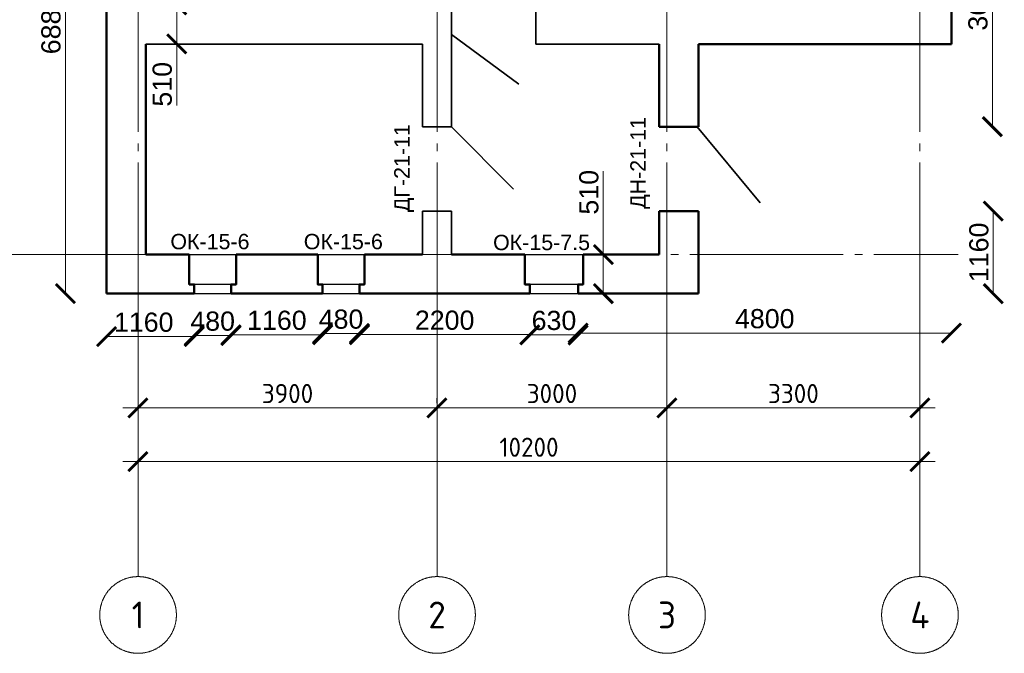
# Model space of a CAD drawing. Header units: millimetres. Extents: x -2096172177 to 2055029645, y -728784453 to 1899906214.
# Tile 69 of 109: x 3604328 to 3617173, y 1826846 to 1835108. Entities that reach past the tile are written whole.
import ezdxf
from ezdxf.enums import TextEntityAlignment as Align

# ---------------------------------------------------------------- set-up
doc = ezdxf.new("R2010")
doc.units = ezdxf.units.MM
doc.linetypes.add('DASHDOT_axis', pattern=[24, 20, -1.5, 1, -1.5])
for name, color, linetype, lineweight in [('Внутренние стены', 3, 'Continuous', 35), ('Двери', 20, 'Continuous', 25), ('Наружные стены', 1, 'Continuous', 50), ('Окна и двери', 4, 'Continuous', 25), ('Простенки и окна', 80, 'Continuous', 18), ('Размеры окон', 6, 'Continuous', 18), ('Толщины привязок', 130, 'Continuous', 18)]:
    doc.layers.add(name, color=color, linetype=linetype, lineweight=lineweight)
doc.styles.add('GOST-2.304_Type-B', font='GOST Common.ttf')
doc.styles.add('Аннотативный', font='arial.ttf')
doc.styles.add('стиль для стен', font='arial.ttf')
doc.dimstyles.new('SPDS_units-mm', dxfattribs={"dimtxt": 2.5, "dimasz": 2.5, "dimexe": 1.25, "dimexo": 0.625, "dimtad": 1, "dimdec": 0, "dimtxsty": 'GOST-2.304_Type-B', "dimblk": 'ARCHTICK', "dimcen": 2.5, "dimdle": 2, "dimaunit": 1, "dimadec": 1, "dimazin": 2, "dimtfac": 1, "dimtdec": 0, "dimtmove": 1, "dimatfit": 3, "dimfxl": 1, "dimtfill": 1, "dimlwd": -1, "dimlwe": -1, "dimarcsym": 0})
doc.dimstyles.new('Для размеров СТЕН', dxfattribs={"dimtxt": 2.5, "dimasz": 2.5, "dimexe": 1.25, "dimexo": 0.625, "dimtad": 1, "dimtxsty": 'стиль для стен', "dimblk": 'ARCHTICK', "dimcen": 2.5, "dimadec": 0, "dimazin": 0, "dimtfac": 1, "dimtmove": 0, "dimatfit": 3, "dimfxl": 1, "dimarcsym": 0})

# ---------------------------------------------------------------- blocks, each defined once
blk = doc.blocks.new('_ArchTick')
at = {"color": 0, "linetype": 'ByBlock', "const_width": 0.15}
blk.add_lwpolyline([(-0.5, -0.5), (0.5, 0.5)], dxfattribs=at)
blk = doc.blocks.new('*D401')
at = {"color": 0, "linetype": 'Continuous', "transparency": 16777216}
for p, q in [((1775200, 932030), (1775200, 932093)), ((1785400, 932030), (1785400, 932093)), ((1775000, 931968), (1785600, 931968))]:
    blk.add_line(p, q, dxfattribs=at)
at = {"layer": 'Defpoints', "color": 0, "linetype": 'DASHDOT_axis', "transparency": 16777216}
for p in [(1775200, 931968), (1785400, 931968), (1785400, 931968)]:
    blk.add_point(p, dxfattribs=at)
at = {"color": 0, "linetype": 'DASHDOT_axis', "transparency": 16777216, "xscale": 250, "yscale": 250, "zscale": 250, "rotation": 180}
blk.add_blockref('_ArchTick', (1775200, 931968), dxfattribs=at)
at = {"color": 0, "linetype": 'DASHDOT_axis', "transparency": 16777216, "xscale": 250, "yscale": 250, "zscale": 250}
blk.add_blockref('_ArchTick', (1785400, 931968), dxfattribs=at)
at = {"color": 0, "linetype": 'DASHDOT_axis', "transparency": 16777216, "insert": (1780300, 932155), "char_height": 250, "attachment_point": 5, "style": 'GOST-2.304_Type-B', "bg_fill": 3, "box_fill_scale": 1.1, "bg_fill_color": 256, "bg_fill_true_color": 13158600, "bg_fill_transparency": 0}
blk.add_mtext('10200', dxfattribs=at)
blk = doc.blocks.new('*D402')
at = {"color": 0, "linetype": 'Continuous', "transparency": 16777216}
for p, q in [((1775200, 932730), (1775200, 932793)), ((1779100, 932730), (1779100, 932793)), ((1779300, 932668), (1775000, 932668))]:
    blk.add_line(p, q, dxfattribs=at)
at = {"layer": 'Defpoints', "color": 0, "linetype": 'DASHDOT_axis', "transparency": 16777216}
for p in [(1775200, 932668), (1775200, 932668), (1779100, 932668)]:
    blk.add_point(p, dxfattribs=at)
at = {"color": 0, "linetype": 'DASHDOT_axis', "transparency": 16777216, "xscale": 250, "yscale": 250, "zscale": 250, "rotation": 180}
blk.add_blockref('_ArchTick', (1775200, 932668), dxfattribs=at)
at = {"color": 0, "linetype": 'DASHDOT_axis', "transparency": 16777216, "xscale": 250, "yscale": 250, "zscale": 250}
blk.add_blockref('_ArchTick', (1779100, 932668), dxfattribs=at)
at = {"color": 0, "linetype": 'DASHDOT_axis', "transparency": 16777216, "insert": (1777150, 932855), "char_height": 250, "attachment_point": 5, "style": 'GOST-2.304_Type-B', "bg_fill": 3, "box_fill_scale": 1.1, "bg_fill_color": 256, "bg_fill_true_color": 13158600, "bg_fill_transparency": 0}
blk.add_mtext('3900', dxfattribs=at)
blk = doc.blocks.new('*D403')
at = {"color": 0, "linetype": 'Continuous', "transparency": 16777216}
for p, q in [((1779100, 932730), (1779100, 932793)), ((1782100, 932730), (1782100, 932793)), ((1782300, 932668), (1778900, 932668))]:
    blk.add_line(p, q, dxfattribs=at)
at = {"layer": 'Defpoints', "color": 0, "linetype": 'DASHDOT_axis', "transparency": 16777216}
for p in [(1779100, 932668), (1779100, 932668), (1782100, 932668)]:
    blk.add_point(p, dxfattribs=at)
at = {"color": 0, "linetype": 'DASHDOT_axis', "transparency": 16777216, "xscale": 250, "yscale": 250, "zscale": 250, "rotation": 180}
blk.add_blockref('_ArchTick', (1779100, 932668), dxfattribs=at)
at = {"color": 0, "linetype": 'DASHDOT_axis', "transparency": 16777216, "xscale": 250, "yscale": 250, "zscale": 250}
blk.add_blockref('_ArchTick', (1782100, 932668), dxfattribs=at)
at = {"color": 0, "linetype": 'DASHDOT_axis', "transparency": 16777216, "insert": (1780600, 932855), "char_height": 250, "attachment_point": 5, "style": 'GOST-2.304_Type-B', "bg_fill": 3, "box_fill_scale": 1.1, "bg_fill_color": 256, "bg_fill_true_color": 13158600, "bg_fill_transparency": 0}
blk.add_mtext('3000', dxfattribs=at)
blk = doc.blocks.new('*D404')
at = {"color": 0, "linetype": 'Continuous', "transparency": 16777216}
for p, q in [((1782100, 932730), (1782100, 932793)), ((1785400, 932730), (1785400, 932793)), ((1785600, 932668), (1781900, 932668))]:
    blk.add_line(p, q, dxfattribs=at)
at = {"layer": 'Defpoints', "color": 0, "linetype": 'DASHDOT_axis', "transparency": 16777216}
for p in [(1782100, 932668), (1782100, 932668), (1785400, 932668)]:
    blk.add_point(p, dxfattribs=at)
at = {"color": 0, "linetype": 'DASHDOT_axis', "transparency": 16777216, "xscale": 250, "yscale": 250, "zscale": 250, "rotation": 180}
blk.add_blockref('_ArchTick', (1782100, 932668), dxfattribs=at)
at = {"color": 0, "linetype": 'DASHDOT_axis', "transparency": 16777216, "xscale": 250, "yscale": 250, "zscale": 250}
blk.add_blockref('_ArchTick', (1785400, 932668), dxfattribs=at)
at = {"color": 0, "linetype": 'DASHDOT_axis', "transparency": 16777216, "insert": (1783750, 932855), "char_height": 250, "attachment_point": 5, "style": 'GOST-2.304_Type-B', "bg_fill": 3, "box_fill_scale": 1.1, "bg_fill_color": 256, "bg_fill_true_color": 13158600, "bg_fill_transparency": 0}
blk.add_mtext('3300', dxfattribs=at)
blk = doc.blocks.new('*D405')
at = {"layer": 'Defpoints', "color": 0, "transparency": 16777216}
for p in [(1780311, 934158), (1780941, 934158), (1780941, 933619)]:
    blk.add_point(p, dxfattribs=at)
at = {"layer": 'Простенки и окна', "color": 0, "lineweight": -2, "transparency": 16777216}
blk.add_line((1780311, 933619), (1780941, 933619), dxfattribs=at)
at = {"layer": 'Простенки и окна', "color": 0, "lineweight": -2, "transparency": 16777216, "xscale": 250, "yscale": 250, "zscale": 250, "rotation": 180}
blk.add_blockref('_ArchTick', (1780311, 933619), dxfattribs=at)
at = {"layer": 'Простенки и окна', "color": 0, "lineweight": -2, "transparency": 16777216, "xscale": 250, "yscale": 250, "zscale": 250}
blk.add_blockref('_ArchTick', (1780941, 933619), dxfattribs=at)
at = {"layer": 'Простенки и окна', "color": 0, "transparency": 16777216, "insert": (1780626, 933807), "char_height": 250, "attachment_point": 5, "style": 'стиль для стен'}
blk.add_mtext('630', dxfattribs=at)
blk = doc.blocks.new('*D411')
at = {"layer": 'Defpoints', "color": 0, "transparency": 16777216}
for p in [(1775933, 934158), (1776413, 934158), (1776413, 933611)]:
    blk.add_point(p, dxfattribs=at)
at = {"layer": 'Простенки и окна', "color": 0, "lineweight": -2, "transparency": 16777216}
blk.add_line((1775933, 933611), (1776413, 933611), dxfattribs=at)
at = {"layer": 'Простенки и окна', "color": 0, "lineweight": -2, "transparency": 16777216, "xscale": 250, "yscale": 250, "zscale": 250, "rotation": 180}
blk.add_blockref('_ArchTick', (1775933, 933611), dxfattribs=at)
at = {"layer": 'Простенки и окна', "color": 0, "lineweight": -2, "transparency": 16777216, "xscale": 250, "yscale": 250, "zscale": 250}
blk.add_blockref('_ArchTick', (1776413, 933611), dxfattribs=at)
at = {"layer": 'Простенки и окна', "color": 0, "transparency": 16777216, "insert": (1776173, 933798), "char_height": 250, "attachment_point": 5, "style": 'стиль для стен'}
blk.add_mtext('480', dxfattribs=at)
blk = doc.blocks.new('*D412')
at = {"layer": 'Defpoints', "color": 0, "transparency": 16777216}
for p in [(1777608, 934158), (1778088, 934158), (1778088, 933637)]:
    blk.add_point(p, dxfattribs=at)
at = {"layer": 'Простенки и окна', "color": 0, "lineweight": -2, "transparency": 16777216}
blk.add_line((1777608, 933637), (1778088, 933637), dxfattribs=at)
at = {"layer": 'Простенки и окна', "color": 0, "lineweight": -2, "transparency": 16777216, "xscale": 250, "yscale": 250, "zscale": 250, "rotation": 180}
blk.add_blockref('_ArchTick', (1777608, 933637), dxfattribs=at)
at = {"layer": 'Простенки и окна', "color": 0, "lineweight": -2, "transparency": 16777216, "xscale": 250, "yscale": 250, "zscale": 250}
blk.add_blockref('_ArchTick', (1778088, 933637), dxfattribs=at)
at = {"layer": 'Простенки и окна', "color": 0, "transparency": 16777216, "insert": (1777848, 933824), "char_height": 250, "attachment_point": 5, "style": 'стиль для стен'}
blk.add_mtext('480', dxfattribs=at)
blk = doc.blocks.new('*D413')
at = {"layer": 'Defpoints', "color": 0, "transparency": 16777216}
for p in [(1774252, 941001), (1774252, 934158), (1774790, 934158)]:
    blk.add_point(p, dxfattribs=at)
at = {"layer": 'Простенки и окна', "color": 0, "lineweight": -2, "transparency": 16777216}
blk.add_line((1774252, 941001), (1774252, 934158), dxfattribs=at)
at = {"layer": 'Простенки и окна', "color": 0, "lineweight": -2, "transparency": 16777216, "xscale": 250, "yscale": 250, "zscale": 250}
for p, rotation in [((1774252, 941001), 90), ((1774252, 934158), 270)]:
    blk.add_blockref('_ArchTick', p, dxfattribs=dict(at, rotation=rotation))
at = {"layer": 'Простенки и окна', "color": 0, "transparency": 16777216, "insert": (1774065, 937668), "char_height": 250, "attachment_point": 5, "rotation": 90, "style": 'стиль для стен'}
blk.add_mtext('6880', dxfattribs=at)
blk = doc.blocks.new('*D422')
at = {"layer": 'Defpoints', "color": 0, "transparency": 16777216}
for p in [(1786349, 939617), (1782510, 936335), (1786345, 936335)]:
    blk.add_point(p, dxfattribs=at)
at = {"layer": 'Простенки и окна', "color": 0, "lineweight": -2, "transparency": 16777216}
blk.add_line((1786345, 939617), (1786345, 936335), dxfattribs=at)
at = {"layer": 'Простенки и окна', "color": 0, "lineweight": -2, "transparency": 16777216, "xscale": 250, "yscale": 250, "zscale": 250}
for p, rotation in [((1786345, 939617), 90), ((1786345, 936335), 270)]:
    blk.add_blockref('_ArchTick', p, dxfattribs=dict(at, rotation=rotation))
at = {"layer": 'Простенки и окна', "color": 0, "transparency": 16777216, "insert": (1786158, 937976), "char_height": 250, "attachment_point": 5, "rotation": 90, "style": 'стиль для стен'}
blk.add_mtext('3630', dxfattribs=at)
blk = doc.blocks.new('*D423')
at = {"layer": 'Defpoints', "color": 0, "transparency": 16777216}
for p in [(1782510, 935235), (1782510, 934158), (1786357, 934158)]:
    blk.add_point(p, dxfattribs=at)
at = {"layer": 'Простенки и окна', "color": 0, "lineweight": -2, "transparency": 16777216}
blk.add_line((1786357, 935235), (1786357, 934158), dxfattribs=at)
at = {"layer": 'Простенки и окна', "color": 0, "lineweight": -2, "transparency": 16777216, "xscale": 250, "yscale": 250, "zscale": 250}
for p, rotation in [((1786357, 935235), 90), ((1786357, 934158), 270)]:
    blk.add_blockref('_ArchTick', p, dxfattribs=dict(at, rotation=rotation))
at = {"layer": 'Простенки и окна', "color": 0, "transparency": 16777216, "insert": (1786170, 934696), "char_height": 250, "attachment_point": 5, "rotation": 90, "style": 'стиль для стен'}
blk.add_mtext('1160', dxfattribs=at)
blk = doc.blocks.new('*D426')
at = {"layer": 'Defpoints', "color": 0, "transparency": 16777216}
for p in [(1781006, 934668), (1781270, 934158), (1781270, 934158)]:
    blk.add_point(p, dxfattribs=at)
at = {"layer": 'Толщины привязок', "color": 0, "lineweight": -2, "transparency": 16777216}
for p, q in [((1781270, 934668), (1781270, 935755)), ((1781069, 934668), (1781395, 934668)), ((1781270, 934158), (1781270, 934668)), ((1781332, 934158), (1781395, 934158))]:
    blk.add_line(p, q, dxfattribs=at)
at = {"layer": 'Толщины привязок', "color": 0, "lineweight": -2, "transparency": 16777216, "xscale": 250, "yscale": 250, "zscale": 250}
for p, rotation in [((1781270, 934668), 90), ((1781270, 934158), 270)]:
    blk.add_blockref('_ArchTick', p, dxfattribs=dict(at, rotation=rotation))
at = {"layer": 'Толщины привязок', "color": 0, "transparency": 16777216, "insert": (1781082, 935480), "char_height": 250, "attachment_point": 5, "rotation": 90, "style": 'стиль для стен'}
blk.add_mtext('510', dxfattribs=at)
blk = doc.blocks.new('*D427')
at = {"layer": 'Defpoints', "color": 0, "transparency": 16777216}
for p in [(1775300, 937923), (1775300, 937413), (1775705, 937413)]:
    blk.add_point(p, dxfattribs=at)
at = {"layer": 'Толщины привязок', "color": 0, "lineweight": -2, "transparency": 16777216}
for p, q in [((1775363, 937923), (1775830, 937923)), ((1775705, 937923), (1775705, 937413)), ((1775363, 937413), (1775830, 937413)), ((1775705, 937413), (1775705, 936613))]:
    blk.add_line(p, q, dxfattribs=at)
at = {"layer": 'Толщины привязок', "color": 0, "lineweight": -2, "transparency": 16777216, "xscale": 250, "yscale": 250, "zscale": 250}
for p, rotation in [((1775705, 937923), 90), ((1775705, 937413), 270)]:
    blk.add_blockref('_ArchTick', p, dxfattribs=dict(at, rotation=rotation))
at = {"layer": 'Толщины привязок', "color": 0, "transparency": 16777216, "insert": (1775517, 936888), "char_height": 250, "attachment_point": 5, "rotation": 90, "style": 'стиль для стен'}
blk.add_mtext('510', dxfattribs=at)
blk = doc.blocks.new('*D436')
at = {"layer": 'Defpoints', "color": 0, "transparency": 16777216}
for p in [(1776413, 933622), (1777608, 933622), (1777608, 933622)]:
    blk.add_point(p, dxfattribs=at)
at = {"layer": 'Простенки и окна', "color": 0, "lineweight": -2, "transparency": 16777216}
blk.add_line((1776413, 933622), (1777608, 933622), dxfattribs=at)
at = {"layer": 'Простенки и окна', "color": 0, "lineweight": -2, "transparency": 16777216, "xscale": 250, "yscale": 250, "zscale": 250, "rotation": 180}
blk.add_blockref('_ArchTick', (1776413, 933622), dxfattribs=at)
at = {"layer": 'Простенки и окна', "color": 0, "lineweight": -2, "transparency": 16777216, "xscale": 250, "yscale": 250, "zscale": 250}
blk.add_blockref('_ArchTick', (1777608, 933622), dxfattribs=at)
at = {"layer": 'Простенки и окна', "color": 0, "transparency": 16777216, "insert": (1777011, 933809), "char_height": 250, "attachment_point": 5, "style": 'стиль для стен'}
blk.add_mtext('1160', dxfattribs=at)
blk = doc.blocks.new('*D437')
at = {"layer": 'Defpoints', "color": 0, "transparency": 16777216}
for p in [(1774790, 934158), (1774790, 933597), (1775933, 933613)]:
    blk.add_point(p, dxfattribs=at)
at = {"layer": 'Простенки и окна', "color": 0, "lineweight": -2, "transparency": 16777216}
blk.add_line((1775933, 933597), (1774790, 933597), dxfattribs=at)
at = {"layer": 'Простенки и окна', "color": 0, "lineweight": -2, "transparency": 16777216, "xscale": 250, "yscale": 250, "zscale": 250, "rotation": 180}
blk.add_blockref('_ArchTick', (1774790, 933597), dxfattribs=at)
at = {"layer": 'Простенки и окна', "color": 0, "lineweight": -2, "transparency": 16777216, "xscale": 250, "yscale": 250, "zscale": 250}
blk.add_blockref('_ArchTick', (1775933, 933597), dxfattribs=at)
at = {"layer": 'Простенки и окна', "color": 0, "transparency": 16777216, "insert": (1775274, 933784), "char_height": 250, "attachment_point": 5, "style": 'стиль для стен'}
blk.add_mtext('1160', dxfattribs=at)
blk = doc.blocks.new('*D438')
at = {"layer": 'Defpoints', "color": 0, "transparency": 16777216}
for p in [(1778088, 933639), (1780311, 933623), (1780311, 933623)]:
    blk.add_point(p, dxfattribs=at)
at = {"layer": 'Простенки и окна', "color": 0, "lineweight": -2, "transparency": 16777216}
blk.add_line((1778088, 933623), (1780311, 933623), dxfattribs=at)
at = {"layer": 'Простенки и окна', "color": 0, "lineweight": -2, "transparency": 16777216, "xscale": 250, "yscale": 250, "zscale": 250, "rotation": 180}
blk.add_blockref('_ArchTick', (1778088, 933623), dxfattribs=at)
at = {"layer": 'Простенки и окна', "color": 0, "lineweight": -2, "transparency": 16777216, "xscale": 250, "yscale": 250, "zscale": 250}
blk.add_blockref('_ArchTick', (1780311, 933623), dxfattribs=at)
at = {"layer": 'Простенки и окна', "color": 0, "transparency": 16777216, "insert": (1779200, 933810), "char_height": 250, "attachment_point": 5, "style": 'стиль для стен'}
blk.add_mtext('2200', dxfattribs=at)
blk = doc.blocks.new('*D439')
at = {"layer": 'Defpoints', "color": 0, "transparency": 16777216}
for p in [(1785810, 937413), (1780941, 933623), (1785810, 933643)]:
    blk.add_point(p, dxfattribs=at)
at = {"layer": 'Простенки и окна', "color": 0, "lineweight": -2, "transparency": 16777216}
blk.add_line((1780941, 933643), (1785810, 933643), dxfattribs=at)
at = {"layer": 'Простенки и окна', "color": 0, "lineweight": -2, "transparency": 16777216, "xscale": 250, "yscale": 250, "zscale": 250, "rotation": 180}
blk.add_blockref('_ArchTick', (1780941, 933643), dxfattribs=at)
at = {"layer": 'Простенки и окна', "color": 0, "lineweight": -2, "transparency": 16777216, "xscale": 250, "yscale": 250, "zscale": 250}
blk.add_blockref('_ArchTick', (1785810, 933643), dxfattribs=at)
at = {"layer": 'Простенки и окна', "color": 0, "transparency": 16777216, "insert": (1783376, 933830), "char_height": 250, "attachment_point": 5, "style": 'стиль для стен'}
blk.add_mtext('4800', dxfattribs=at)
blk = doc.blocks.new('Фасад (на основе 1 эт)')
at = {"linetype": 'DASHDOT_axis', "lineweight": 20, "ltscale": 100}
for p, q in [((1775200.484, 947867.654), (1775200.484, 934667.654)), ((1779100.484, 947867.654), (1779100.484, 934667.654)), ((1782100.484, 947867.654), (1782100.484, 934667.654)), ((1785400.484, 947867.654), (1785400.484, 934667.654))]:
    blk.add_line(p, q, dxfattribs=at)
at = {"linetype": 'DASHDOT_axis'}
for p, q in [((1775200.484, 934667.654), (1772000.484, 934667.654)), ((1775200.484, 934667.654), (1775200.484, 931467.654)), ((1779100.484, 934667.654), (1779100.484, 931467.654)), ((1782100.484, 934667.654), (1782100.484, 931467.654)), ((1785400.484, 934667.654), (1785400.484, 931467.654)), ((1785400.484, 934667.654), (1785900.484, 934667.654)), ((1775200.484, 931467.654), (1775200.484, 930467.654)), ((1779100.484, 931467.654), (1779100.484, 930467.654)), ((1782100.484, 931467.654), (1782100.484, 930467.654)), ((1785400.484, 931467.654), (1785400.484, 930467.654))]:
    blk.add_line(p, q, dxfattribs=at)
at = {"linetype": 'DASHDOT_axis', "lineweight": 15, "ltscale": 100}
blk.add_line((1775200.484, 934667.654), (1785400.484, 934667.654), dxfattribs=at)
at = {"linetype": 'DASHDOT_axis'}
for centre in [(1775200.484, 929967.654), (1779100.484, 929967.654), (1782100.484, 929967.654), (1785400.484, 929967.654)]:
    blk.add_circle(centre, 500, dxfattribs=at)
at = {"layer": 'Внутренние стены'}
for p, q in [((1779290.484, 937922.654), (1779290.484, 937412.654)), ((1780390.484, 937922.654), (1780390.484, 937412.654)), ((1779290.484, 937537.978), (1780167.557, 936889.321)), ((1775300.484, 937412.654), (1778910.484, 937412.654)), ((1778910.484, 937412.654), (1778910.484, 936335.15)), ((1779290.484, 937412.654), (1779290.484, 936335.154)), ((1780390.484, 937412.654), (1782000.484, 937412.654)), ((1779290.484, 936335.154), (1780097.023, 935521.067)), ((1778910.484, 935235.154), (1778910.484, 934667.654)), ((1779290.484, 935235.154), (1779290.484, 934667.654))]:
    blk.add_line(p, q, dxfattribs=at)
at = {"layer": 'Внутренние стены', "color": 1}
blk.add_line((1782495.579, 936335.154), (1783314.094, 935343.757), dxfattribs=at)
at = {"layer": 'Внутренние стены'}
for points in [[(1778910.484, 936335.15), (1779290.484, 936335.154)], [(1778910.484, 935235.154), (1779290.484, 935235.154)]]:
    blk.add_lwpolyline(points, dxfattribs=at)
at = {"layer": 'Наружные стены'}
for p, q in [((1774790.484, 934157.654), (1774790.484, 941000.793)), ((1785810.484, 939616.793), (1785810.484, 937412.654)), ((1775300.484, 934667.654), (1775300.484, 937412.654)), ((1782000.484, 937412.654), (1782000.484, 936335.154)), ((1785810.484, 937412.654), (1782510.484, 937412.654)), ((1782510.484, 937412.654), (1782510.484, 936335.154)), ((1782000.484, 935235.154), (1782000.484, 934667.654)), ((1782510.484, 935235.154), (1782510.484, 934157.654)), ((1775868.468, 934667.654), (1775300.484, 934667.654)), ((1775868.468, 934277.654), (1775868.468, 934667.654)), ((1776478.468, 934667.654), (1776478.468, 934277.654)), ((1777543.468, 934667.654), (1776478.468, 934667.654)), ((1778910.484, 934667.654), (1778153.468, 934667.654)), ((1780246.468, 934667.654), (1779290.484, 934667.654)), ((1782000.484, 934667.654), (1781006.468, 934667.654)), ((1775933.468, 934157.654), (1774790.484, 934157.654)), ((1777608.468, 934157.654), (1776413.468, 934157.654)), ((1780311.468, 934157.654), (1778088.468, 934157.654)), ((1782510.484, 934157.654), (1780941.468, 934157.654))]:
    blk.add_line(p, q, dxfattribs=at)
for points in [[(1782000.484, 936335.154), (1782510.484, 936335.154)], [(1782000.484, 935235.154), (1782510.484, 935235.154)], [(1775933.468, 934157.654), (1775933.468, 934277.654), (1775868.468, 934277.654), (1775868.468, 934667.654)], [(1776413.468, 934157.654), (1776413.468, 934277.654), (1776478.468, 934277.654), (1776478.468, 934667.654)], [(1777608.468, 934157.654), (1777608.468, 934277.654), (1777543.468, 934277.654), (1777543.468, 934667.654)], [(1778088.468, 934157.654), (1778088.468, 934277.654), (1778153.468, 934277.654), (1778153.468, 934667.654)], [(1780311.468, 934157.654), (1780311.468, 934277.654), (1780246.468, 934277.654), (1780246.468, 934667.654)], [(1780941.468, 934157.654), (1780941.468, 934277.654), (1781006.468, 934277.654), (1781006.468, 934667.654)]]:
    blk.add_lwpolyline(points, dxfattribs=at)
at = {"layer": 'Окна и двери'}
for p, q in [((1775868.468, 934667.654), (1776478.468, 934667.654)), ((1777543.468, 934277.654), (1777543.468, 934667.654)), ((1777543.468, 934667.654), (1778153.468, 934667.654)), ((1778153.468, 934667.654), (1778153.468, 934277.654)), ((1780246.468, 934277.654), (1780246.468, 934667.654)), ((1780246.468, 934667.654), (1781006.468, 934667.654)), ((1781006.468, 934667.654), (1781006.468, 934277.654)), ((1775868.468, 934277.654), (1775933.468, 934277.654)), ((1776413.468, 934277.654), (1775868.468, 934277.654)), ((1776478.468, 934277.654), (1775903.468, 934277.654)), ((1775933.468, 934277.654), (1775933.468, 934157.654)), ((1776413.468, 934157.654), (1776413.468, 934277.654)), ((1777543.468, 934277.654), (1777608.468, 934277.654)), ((1778088.468, 934277.654), (1777543.468, 934277.654)), ((1778153.468, 934277.654), (1777578.468, 934277.654)), ((1777608.468, 934277.654), (1777608.468, 934157.654)), ((1778088.468, 934157.654), (1778088.468, 934277.654)), ((1780941.468, 934277.654), (1780246.468, 934277.654)), ((1780396.468, 934277.654), (1780311.468, 934277.654)), ((1780311.468, 934277.654), (1780311.468, 934157.654)), ((1781006.468, 934277.654), (1780431.468, 934277.654)), ((1780941.468, 934157.654), (1780941.468, 934277.654)), ((1775933.468, 934157.654), (1776413.468, 934157.654)), ((1777608.468, 934157.654), (1778088.468, 934157.654)), ((1780311.468, 934157.654), (1780941.468, 934157.654))]:
    blk.add_line(p, q, dxfattribs=at)
at = {"linetype": 'DASHDOT_axis', "style": 'GOST-2.304_Type-B'}
for s, p in [('1', (1775200.484, 929967.654)), ('2', (1779100.484, 929967.654)), ('3', (1782100.484, 929967.654)), ('4', (1785400.484, 929967.654))]:
    blk.add_text(s, height=350, dxfattribs=at).set_placement(p, align=Align.MIDDLE_CENTER)
at = {"layer": 'Двери', "style": 'Аннотативный'}
for s, p in [('ДН-21-11', (1781821.898, 935262.967)), ('ДГ-21-11', (1778741.791, 935220.388))]:
    blk.add_text(s, height=200, rotation=90, dxfattribs=at).set_placement(p)
at = {"layer": 'Размеры окон', "style": 'Аннотативный'}
for s, p in [('ОК-15-6', (1775621.772, 934737.148)), ('ОК-15-6', (1777361.894, 934736.891)), ('ОК-15-7.5', (1779831.59, 934725.218))]:
    blk.add_text(s, height=200, dxfattribs=at).set_placement(p)
at = {"layer": 'Простенки и окна'}
dim = blk.add_linear_dim(base=(1774252.21, 934157.654), p1=(1774252.21, 941000.793), p2=(1774790.484, 934157.654), angle=90, text='6880', dimstyle='Для размеров СТЕН', override={"dimse1": 1, "dimse2": 1}, dxfattribs=at)
dim.commit()
dim.dimension.update_dxf_attribs({"geometry": '*D413', "text_midpoint": (1774252.21, 937667.654), "dimtype": 128})
for base, p1, p2, text, picture, middle in [((1786345.102, 936335.154), (1786348.718, 939616.793), (1782510.484, 936335.154), '3630', '*D422', (1786157.602, 937975.973)), ((1786357.306, 934157.654), (1782510.484, 935235.154), (1782510.484, 934157.654), '1160', '*D423', (1786169.806, 934696.404))]:
    dim = blk.add_linear_dim(base=base, p1=p1, p2=p2, angle=90, text=text, dimstyle='Для размеров СТЕН', override={"dimse1": 1, "dimse2": 1}, dxfattribs=at)
    dim.commit()
    dim.dimension.update_dxf_attribs({"geometry": picture, "text_midpoint": middle})
for base, p1, p2, text, picture, middle in [((1785810.484, 933642.553), (1780941.468, 933622.793), (1785810.484, 937412.654), '4800', '*D439', (1783375.976, 933830.053)), ((1777608.468, 933621.793), (1776413.468, 933621.793), (1777608.468, 933621.793), '1160', '*D436', (1777010.968, 933809.293)), ((1780311.468, 933622.793), (1778088.468, 933639.191), (1780311.468, 933622.793), '2200', '*D438', (1779199.968, 933810.293))]:
    dim = blk.add_linear_dim(base=base, p1=p1, p2=p2, text=text, dimstyle='Для размеров СТЕН', override={"dimse1": 1, "dimse2": 1}, dxfattribs=at)
    dim.commit()
    dim.dimension.update_dxf_attribs({"geometry": picture, "text_midpoint": middle})
dim = blk.add_linear_dim(base=(1774790.484, 933596.605), p1=(1775933.468, 933613.222), p2=(1774790.484, 934157.654), text='1160', dimstyle='Для размеров СТЕН', override={"dimse1": 1, "dimse2": 1}, dxfattribs=at)
dim.commit()
dim.dimension.update_dxf_attribs({"geometry": '*D437', "text_midpoint": (1775273.781, 933596.605), "dimtype": 128})
for base, p1, p2, picture, middle in [((1776413.468, 933610.576), (1775933.468, 934157.654), (1776413.468, 934157.654), '*D411', (1776173.468, 933610.576)), ((1778088.468, 933636.544), (1777608.468, 934157.654), (1778088.468, 934157.654), '*D412', (1777848.468, 933636.544))]:
    dim = blk.add_linear_dim(base=base, p1=p1, p2=p2, dimstyle='Для размеров СТЕН', override={"dimse1": 1, "dimse2": 1}, dxfattribs=at)
    dim.commit()
    dim.dimension.update_dxf_attribs({"geometry": picture, "text_midpoint": middle, "dimtype": 128})
dim = blk.add_linear_dim(base=(1780941.468, 933619.146), p1=(1780311.468, 934157.654), p2=(1780941.468, 934157.654), dimstyle='Для размеров СТЕН', override={"dimse1": 1, "dimse2": 1}, dxfattribs=at)
dim.commit()
dim.dimension.update_dxf_attribs({"geometry": '*D405', "text_midpoint": (1780626.468, 933806.646)})
at = {"layer": 'Толщины привязок'}
dim = blk.add_linear_dim(base=(1775704.596, 937412.654), p1=(1775300.484, 937922.654), p2=(1775300.484, 937412.654), angle=90, dimstyle='Для размеров СТЕН', dxfattribs=at)
dim.commit()
dim.dimension.update_dxf_attribs({"geometry": '*D427', "text_midpoint": (1775517.096, 936887.654)})
dim = blk.add_linear_dim(base=(1781269.708, 934157.654), p1=(1781006.468, 934667.654), p2=(1781269.708, 934157.654), angle=90, dimstyle='Для размеров СТЕН', dxfattribs=at)
dim.commit()
dim.dimension.update_dxf_attribs({"geometry": '*D426', "text_midpoint": (1781269.708, 935480.132), "dimtype": 128})
at = {"linetype": 'DASHDOT_axis'}
for base, p1, p2, picture, middle in [((1775200.484, 932667.654), (1779100.484, 932667.654), (1775200.484, 932667.654), '*D402', (1777150.484, 932667.654)), ((1785400.484, 931967.654), (1775200.484, 931967.654), (1785400.484, 931967.654), '*D401', (1780300.484, 931967.654))]:
    dim = blk.add_linear_dim(base=base, p1=p1, p2=p2, dimstyle='SPDS_units-mm', override={"dimscale": 100}, dxfattribs=at)
    dim.commit()
    dim.dimension.update_dxf_attribs({"geometry": picture, "text_midpoint": middle, "dimtype": 128})
dim = blk.add_linear_dim(base=(1779100.484, 932667.654), p1=(1782100.484, 932667.654), p2=(1779100.484, 932667.654), dimstyle='SPDS_units-mm', override={"dimscale": 100}, dxfattribs=at)
dim.commit()
dim.dimension.update_dxf_attribs({"geometry": '*D403', "text_midpoint": (1780600.484, 932667.654), "dimtype": 128})
dim = blk.add_linear_dim(base=(1782100.484, 932667.654), p1=(1785400.484, 932667.654), p2=(1782100.484, 932667.654), dimstyle='SPDS_units-mm', override={"dimscale": 100}, dxfattribs=at)
dim.commit()
dim.dimension.update_dxf_attribs({"geometry": '*D404', "text_midpoint": (1783750.484, 932667.654), "dimtype": 128})

msp = doc.modelspace()

# ---------------------------------------------------------------- block references
at = {"layer": 'Толщины привязок'}
msp.add_blockref('Фасад (на основе 1 эт)', (1830671.788, 897377.872), dxfattribs=at)

doc.saveas('drawing.dxf')
